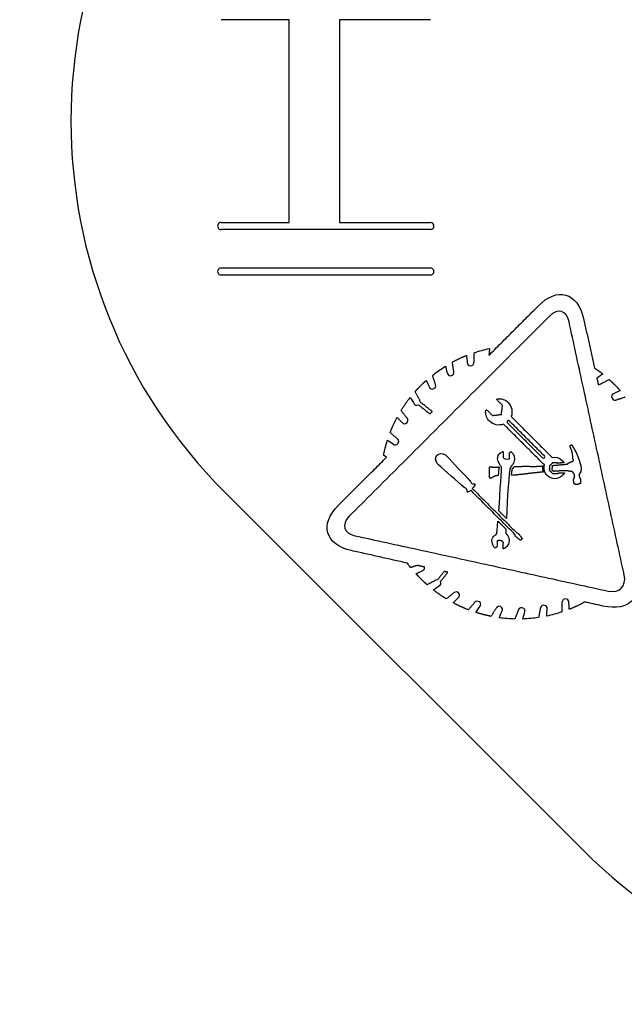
# Model space of a CAD drawing. Header units: millimetres. Extents: x -53 to 51, y -51 to 53.
# Tile 1 of 4: x -53 to -19, y -51 to 6. Entities that reach past the tile are written whole.
import ezdxf

# ---------------------------------------------------------------- set-up
doc = ezdxf.new("R2010")
doc.units = ezdxf.units.MM
doc.layers.add('Shape2DView028', color=7, linetype='CONTINUOUS')

msp = doc.modelspace()

# ---------------------------------------------------------------- linework, layer by layer
at = {"layer": 'Shape2DView028'}
for p, q in [((-38.0296, 5.8), (-41.9296, 5.8)), ((-38.0296, -5.8), (-38.0296, 5.8)), ((-29.9624, 5.8), (-35.1624, 5.8)), ((-35.1624, 5.8), (-35.1624, -5.8)), ((-41.9296, -5.8), (-38.0296, -5.8)), ((-35.1624, -5.8), (-29.9624, -5.8)), ((-29.9624, -6.2), (-41.9296, -6.2)), ((-29.9624, -8.4), (-41.9296, -8.4)), ((-41.9296, -8.8), (-29.9624, -8.8)), ((-21.2132, -41.7193), (-41.7193, -21.2132))]:
    msp.add_line(p, q, dxfattribs=at)
for centre, major_axis, start_param, end_param in [((-20.5061, 0), (-13.0225, 27.0262), 0.336376, 1.90717), ((-41.9296, -6), (-0.08682, 0.18017), 5.83416, 2.69257), ((-29.9624, -6), (-0.08682, 0.18017), 2.69257, 5.83416), ((-41.9296, -8.6), (-0.08682, 0.18017), 5.83416, 2.69257), ((-29.9624, -8.6), (-0.08682, 0.18017), 2.69257, 5.83416), ((0, -20.5061), (-13.0225, 27.0262), 1.90717, 3.47797)]:
    msp.add_ellipse(centre, major_axis=major_axis, ratio=1, start_param=start_param, end_param=end_param, dxfattribs=at)
for points, degree in [([(-23.8146, -10.5805), (-22.7176, -9.45115), (-21.5506, -9.78995), (-21.2172, -11.2957)], 3), ([(-26.6272, -13.393), (-23.8146, -10.5805)], 1), ([(-22.0454, -11.4785), (-22.1906, -10.8278), (-22.6907, -10.6826), (-23.1585, -11.1505)], 3), ([(-23.1585, -11.1505), (-34.6077, -22.5997)], 1), ([(-18.894, -25.9554), (-22.0454, -11.4785)], 1), ([(-21.2172, -11.2957), (-20.5826, -14.1244)], 1), ([(-28.7137, -13.7802), (-28.3158, -13.5651), (-27.9017, -13.3984)], 2), ([(-27.9017, -13.3984), (-27.9017, -13.3984), (-27.8694, -13.7641), (-27.8587, -13.8286)], 3), ([(-27.4768, -13.791), (-27.4661, -13.2424)], 1), ([(-27.4661, -13.2424), (-27.1811, -13.151), (-26.8907, -13.065), (-26.5949, -13.0058)], 3), ([(-26.5949, -13.0058), (-26.5949, -13.0166), (-26.6164, -13.2855), (-26.6272, -13.393)], 3), ([(-29.8484, -14.5385), (-29.6118, -14.3449), (-29.3698, -14.1782), (-29.1117, -14.0168)], 3), ([(-29.1117, -14.0168), (-29.1063, -14.0222), (-29.0149, -14.3718), (-28.9987, -14.4309)], 3), ([(-28.6331, -14.3234), (-28.7137, -13.7802)], 1), ([(-27.8587, -13.8286), (-27.8533, -13.8878), (-27.8156, -14.0007), (-27.6436, -13.9899)], 3), ([(-27.6436, -13.9899), (-27.4768, -13.9738), (-27.4768, -13.791), (-27.4768, -13.791)], 3), ([(-29.6763, -15.0547), (-29.8484, -14.5385)], 1), ([(-28.9987, -14.4309), (-28.9826, -14.4901), (-28.9234, -14.5922), (-28.7621, -14.5492)], 3), ([(-28.7621, -14.5492), (-28.6008, -14.5062), (-28.6331, -14.3234), (-28.6331, -14.3234)], 3), ([(-20.5826, -14.1244), (-20.3406, -14.2857), (-20.1148, -14.4632)], 2), ([(-20.1148, -14.4632), (-20.1363, -14.4739), (-20.3783, -14.6514), (-20.4535, -14.7052)], 3), ([(-30.8433, -15.4688), (-30.686, -15.2927), (-30.5206, -15.1246)], 2), ([(-30.5206, -15.1246), (-30.3687, -14.9754), (-30.2087, -14.8342)], 2), ([(-30.2087, -14.8342), (-30.1926, -14.8611), (-30.0528, -15.173), (-30.0259, -15.2214)], 3), ([(-29.7677, -15.2967), (-29.6118, -15.2268), (-29.6763, -15.0547), (-29.6763, -15.0547)], 3), ([(-20.4535, -14.7052), (-20.3729, -15.0762)], 1), ([(-20.3729, -15.0762), (-20.3568, -15.0601)], 1), ([(-20.3568, -15.0601), (-20.2922, -15.0601), (-20.2438, -15.0332), (-20.2438, -15.0332)], 3), ([(-20.2438, -15.0332), (-19.7598, -14.7751)], 1), ([(-19.7598, -14.7751), (-19.5837, -14.9324), (-19.4157, -15.0977)], 2), ([(-19.4157, -15.0977), (-19.2664, -15.2497), (-19.1253, -15.4097)], 2), ([(-30.5798, -15.9474), (-30.8433, -15.4688)], 1), ([(-30.0259, -15.2214), (-29.999, -15.2806), (-29.9237, -15.3666), (-29.7677, -15.2967)], 3), ([(-19.5125, -15.5925), (-19.5716, -15.6194), (-19.6576, -15.6947), (-19.5877, -15.8506)], 3), ([(-19.1253, -15.4097), (-19.1521, -15.4258), (-19.4641, -15.5656), (-19.5125, -15.5925)], 3), ([(-31.6446, -16.5497), (-31.4093, -16.1693), (-31.1337, -15.813)], 2), ([(-31.1337, -15.813), (-31.1229, -15.8345), (-30.9186, -16.1141), (-30.8863, -16.1679)], 3), ([(-30.8863, -16.1679), (-30.8487, -16.2163), (-30.7734, -16.2808), (-30.6551, -16.2163)], 3), ([(-30.6551, -16.2163), (-29.999, -16.7433)], 1), ([(-30.5529, -16.0604), (-30.5529, -15.9958), (-30.5798, -15.9474), (-30.5798, -15.9474)], 3), ([(-29.8645, -16.6089), (-30.5529, -16.0604)], 1), ([(-26.1808, -15.9259), (-26.1378, -15.8829)], 1), ([(-25.8474, -16.2593), (-26.1808, -15.9259)], 1), ([(-26.1378, -15.8829), (-26.1324, -15.8775)], 1), ([(-26.1324, -15.8775), (-25.9119, -15.8506), (-25.6861, -15.9259), (-25.5194, -16.0926)], 3), ([(-25.9119, -16.7756), (-25.8474, -16.2593)], 1), ([(-25.5194, -16.0926), (-25.3096, -16.3131), (-25.2505, -16.6304), (-25.3526, -16.8939)], 3), ([(-19.5877, -15.8506), (-19.5178, -16.0066), (-19.3457, -15.9421), (-19.3457, -15.9421)], 3), ([(-19.3457, -15.9421), (-18.8295, -15.77)], 1), ([(-31.3004, -16.9799), (-31.6446, -16.5497)], 1), ([(-29.999, -16.7433), (-29.8645, -16.6089)], 1), ([(-26.5895, -17.1628), (-26.7562, -16.9961), (-26.8315, -16.7702), (-26.8046, -16.5497)], 3), ([(-26.8046, -16.5497), (-26.7562, -16.5013)], 1), ([(-26.7562, -16.5013), (-26.4228, -16.8348)], 1), ([(-26.4228, -16.8348), (-25.9119, -16.7756)], 1), ([(-32.2684, -17.8081), (-32.0976, -17.3658), (-31.8704, -16.9477)], 2), ([(-31.8704, -16.9477), (-31.5639, -17.2542)], 1), ([(-31.5639, -17.2542), (-31.5209, -17.2972), (-31.4187, -17.3564), (-31.3004, -17.2381)], 3), ([(-31.3004, -17.2381), (-31.1821, -17.1198), (-31.3004, -16.9799), (-31.3004, -16.9799)], 3), ([(-25.7882, -17.3295), (-26.0517, -17.4317), (-26.3744, -17.3779), (-26.5895, -17.1628)], 3), ([(-23.4543, -19.6634), (-25.7882, -17.3295)], 1), ([(-25.5624, -17.1467), (-25.5933, -17.1803), (-25.5839, -17.2219)], 2), ([(-25.5839, -17.2219), (-25.5812, -17.2381), (-25.5624, -17.2542)], 2), ([(-25.4871, -17.1251), (-25.5288, -17.1157), (-25.5624, -17.1467)], 2), ([(-25.5624, -17.2542), (-23.5619, -19.2547)], 1), ([(-25.4548, -17.1467), (-25.4656, -17.1359), (-25.4763, -17.1359), (-25.4871, -17.1251)], 3), ([(-23.4543, -19.1472), (-25.4548, -17.1467)], 1), ([(-25.3526, -16.8939), (-23.008, -19.2386)], 1), ([(-31.8543, -18.1684), (-32.2684, -17.8081)], 1), ([(-32.6448, -19.1095), (-32.5561, -18.6659), (-32.419, -18.2383)], 2), ([(-32.419, -18.2383), (-32.4136, -18.2437), (-32.1124, -18.4481), (-32.064, -18.4857)], 3), ([(-32.064, -18.4857), (-32.0156, -18.5234), (-31.9027, -18.561), (-31.8059, -18.4212)], 3), ([(-31.8059, -18.4212), (-31.7091, -18.2814), (-31.8543, -18.1684), (-31.8543, -18.1684)], 3), ([(-21.9916, -18.5879), (-21.9862, -18.5718)], 1), ([(-21.9862, -18.5718), (-21.9701, -18.5556)], 1), ([(-21.9701, -18.5556), (-21.9593, -18.5449)], 1), ([(-21.9593, -18.5449), (-21.9432, -18.5287)], 1), ([(-21.9432, -18.5287), (-21.927, -18.5234)], 1), ([(-21.927, -18.5234), (-21.9163, -18.5126)], 1), ([(-21.9163, -18.5126), (-21.9055, -18.5126)], 1), ([(-21.9055, -18.5126), (-21.8894, -18.5072)], 1), ([(-21.8894, -18.5072), (-21.8518, -18.5879)], 1), ([(-32.4727, -19.2171), (-32.6448, -19.1095)], 1), ([(-29.6333, -19.1741), (-29.6091, -19.1364), (-29.5688, -19.0988)], 2), ([(-29.5688, -19.0988), (-29.5392, -19.0665), (-29.5096, -19.0504)], 2), ([(-29.5096, -19.0504), (-29.3483, -18.9428), (-29.1063, -19.0665), (-29.0202, -19.1633)], 3), ([(-26.127, -19.3139), (-26.127, -19.1633), (-26.0786, -19.0719), (-26.0249, -19.0181)], 3), ([(-26.0249, -19.0181), (-25.9912, -18.9872), (-25.9496, -18.9643)], 2), ([(-25.9496, -18.9643), (-25.8797, -18.9052), (-25.8098, -18.889), (-25.8098, -18.889)], 3), ([(-25.8098, -18.889), (-25.8151, -19.2386)], 1), ([(-25.4548, -19.3085), (-25.4387, -18.9589)], 1), ([(-25.4387, -18.9589), (-25.3688, -18.8998)], 1), ([(-25.3688, -18.8998), (-25.3795, -18.8998), (-25.1483, -19.0342), (-25.159, -19.3461)], 3), ([(-21.9754, -18.6363), (-21.9916, -18.5879)], 1), ([(-21.9539, -18.6793), (-21.9754, -18.6363)], 1), ([(-21.9378, -18.7277), (-21.9539, -18.6793)], 1), ([(-21.9163, -18.7707), (-21.9378, -18.7277)], 1), ([(-21.9055, -18.7922), (-21.9163, -18.7707)], 1), ([(-21.9002, -18.8191), (-21.9055, -18.7922)], 1), ([(-21.8894, -18.8621), (-21.9002, -18.8191)], 1), ([(-21.8786, -18.9052), (-21.8894, -18.8621)], 1), ([(-21.8679, -18.9482), (-21.8786, -18.9052)], 1), ([(-21.8571, -18.9697), (-21.8679, -18.9482)], 1), ([(-21.8571, -18.9912), (-21.8571, -18.9697)], 1), ([(-21.8464, -19.0342), (-21.8571, -18.9912)], 1), ([(-21.8518, -18.5879), (-21.8195, -18.6417)], 1), ([(-21.841, -19.0719), (-21.8464, -19.0342)], 1), ([(-21.841, -19.1149), (-21.841, -19.0719)], 1), ([(-21.8356, -19.1525), (-21.841, -19.1149)], 1), ([(-21.8195, -18.6417), (-21.798, -18.6739)], 1), ([(-21.798, -18.6739), (-21.7818, -18.7008)], 1), ([(-21.7818, -18.7008), (-21.7657, -18.7277)], 1), ([(-21.7657, -18.7277), (-21.7442, -18.76)], 1), ([(-21.7442, -18.76), (-21.7281, -18.7869)], 1), ([(-21.7281, -18.7869), (-21.7119, -18.8137)], 1), ([(-21.7119, -18.8137), (-21.6958, -18.8514)], 1), ([(-21.6958, -18.8514), (-21.6797, -18.8783)], 1), ([(-21.6797, -18.8783), (-21.6635, -18.9052)], 1), ([(-21.6635, -18.9052), (-21.6474, -18.9428)], 1), ([(-21.6474, -18.9428), (-21.6313, -18.9697)], 1), ([(-21.6313, -18.9697), (-21.6205, -19.002)], 1), ([(-21.6205, -19.002), (-21.5882, -19.0665)], 1), ([(-21.5882, -19.0665), (-21.5775, -19.0988)], 1), ([(-21.5775, -19.0988), (-21.5614, -19.1364)], 1), ([(-21.5614, -19.1364), (-21.5398, -19.2009)], 1), ([(-35.2261, -21.9705), (-32.4727, -19.2171)], 1), ([(-29.5042, -19.6581), (-29.601, -19.5828), (-29.7409, -19.3354), (-29.6333, -19.1741)], 3), ([(-28.0469, -20.9433), (-28.4126, -20.6314), (-29.1439, -19.9646), (-29.5042, -19.6581)], 3), ([(-29.0202, -19.1633), (-28.6976, -19.5182), (-28.0146, -20.2335), (-27.692, -20.5884)], 3), ([(-25.9066, -19.771), (-25.9388, -19.728), (-26.127, -19.5182), (-26.127, -19.3139)], 3), ([(-25.8151, -19.2386), (-25.799, -19.2547), (-25.643, -19.3999), (-25.4548, -19.3085)], 3), ([(-25.159, -19.3461), (-25.1752, -19.5989), (-25.3204, -19.7011), (-25.3903, -19.7817)], 3), ([(-23.5619, -19.2547), (-23.5296, -19.287), (-23.4812, -19.2816), (-23.4543, -19.2547)], 3), ([(-23.4328, -20.0506), (-23.4973, -19.8866), (-23.4651, -19.7064)], 2), ([(-23.4651, -19.7064), (-23.4543, -19.6634)], 1), ([(-23.4543, -19.2547), (-23.422, -19.2225), (-23.4274, -19.1741), (-23.4543, -19.1472)], 3), ([(-23.1478, -19.7011), (-23.1585, -19.7118)], 1), ([(-23.0402, -19.5935), (-23.1478, -19.7011)], 1), ([(-22.9811, -19.5344), (-23.0402, -19.5935)], 1), ([(-23.008, -19.2386), (-22.809, -19.1902), (-22.5885, -19.2493), (-22.4325, -19.4053)], 3), ([(-23.008, -19.9484), (-22.9918, -19.6957)], 1), ([(-22.9918, -19.6957), (-22.9865, -19.6903)], 1), ([(-22.9865, -19.6903), (-22.6477, -19.6634)], 1), ([(-22.7445, -19.5344), (-22.9811, -19.5344)], 1), ([(-22.7068, -19.572), (-22.7445, -19.5344)], 1), ([(-22.6584, -19.5666), (-22.7068, -19.572)], 1), ([(-22.5616, -19.5559), (-22.6584, -19.5666)], 1), ([(-22.6477, -19.6634), (-22.5509, -19.6527)], 1), ([(-22.4648, -19.5451), (-22.5616, -19.5559)], 1), ([(-22.5509, -19.6527), (-22.4541, -19.6419)], 1), ([(-22.368, -19.5344), (-22.4648, -19.5451)], 1), ([(-22.4541, -19.6419), (-22.3519, -19.6365)], 1), ([(-22.4325, -19.4053), (-22.3761, -19.4618), (-22.3357, -19.5344)], 2), ([(-22.3357, -19.5344), (-22.368, -19.5344)], 1), ([(-22.3519, -19.6365), (-22.2497, -19.6204)], 1), ([(-22.2497, -19.6204), (-22.1422, -19.6097)], 1), ([(-22.1422, -19.6097), (-22.1368, -19.6043)], 1), ([(-22.1368, -19.6043), (-22.126, -19.5935)], 1), ([(-22.126, -19.5935), (-22.1206, -19.5881)], 1), ([(-22.1206, -19.5881), (-22.1153, -19.5828)], 1), ([(-22.1153, -19.5828), (-22.1045, -19.572)], 1), ([(-22.1045, -19.572), (-22.083, -19.5613)], 1), ([(-22.083, -19.5613), (-22.0722, -19.5505)], 1), ([(-22.0722, -19.5505), (-22.0561, -19.5451)], 1), ([(-22.0561, -19.5451), (-22.0454, -19.5344)], 1), ([(-22.0454, -19.5344), (-22.0346, -19.5344)], 1), ([(-22.0346, -19.5344), (-22.0292, -19.529)], 1), ([(-22.0292, -19.529), (-22.0185, -19.529)], 1), ([(-22.0185, -19.529), (-21.997, -19.5182)], 1), ([(-21.997, -19.5182), (-21.9754, -19.5075)], 1), ([(-21.9754, -19.5075), (-21.9539, -19.4967)], 1), ([(-21.9539, -19.4967), (-21.927, -19.4913)], 1), ([(-21.927, -19.4913), (-21.9163, -19.4806)], 1), ([(-21.9163, -19.4806), (-21.9002, -19.4752)], 1), ([(-21.9002, -19.4752), (-21.8733, -19.4698)], 1), ([(-21.8733, -19.4698), (-21.8679, -19.4645)], 1), ([(-21.8679, -19.4645), (-21.8571, -19.4645)], 1), ([(-21.8571, -19.4645), (-21.8464, -19.4645)], 1), ([(-21.8464, -19.4645), (-21.8356, -19.4537)], 1), ([(-21.8356, -19.1956), (-21.8356, -19.1525)], 1), ([(-21.8356, -19.2171), (-21.8356, -19.1956)], 1), ([(-21.8302, -19.2332), (-21.8356, -19.2171)], 1), ([(-21.8356, -19.2709), (-21.8302, -19.2332)], 1), ([(-21.8302, -19.287), (-21.8356, -19.2709)], 1), ([(-21.8356, -19.4537), (-21.8249, -19.4429)], 1), ([(-21.8195, -19.3085), (-21.8302, -19.287)], 1), ([(-21.8249, -19.4429), (-21.8195, -19.4376)], 1), ([(-21.8087, -19.3193), (-21.8195, -19.3085)], 1), ([(-21.8195, -19.4376), (-21.8087, -19.4268)], 1), ([(-21.8034, -19.3354), (-21.8087, -19.3193)], 1), ([(-21.8087, -19.4268), (-21.8034, -19.4214)], 1), ([(-21.8034, -19.3461), (-21.8034, -19.3354)], 1), ([(-21.798, -19.3623), (-21.8034, -19.3461)], 1), ([(-21.8034, -19.4107), (-21.798, -19.3945)], 1), ([(-21.8034, -19.4214), (-21.8034, -19.4107)], 1), ([(-21.798, -19.373), (-21.798, -19.3623)], 1), ([(-21.798, -19.3838), (-21.798, -19.373)], 1), ([(-21.798, -19.3945), (-21.798, -19.3838)], 1), ([(-21.5398, -19.2009), (-21.513, -19.2709)], 1), ([(-21.513, -19.2709), (-21.4914, -19.3354)], 1), ([(-21.4914, -19.3354), (-21.4646, -19.4053)], 1), ([(-21.4646, -19.4053), (-21.4538, -19.4376)], 1), ([(-21.4538, -19.4376), (-21.443, -19.4806)], 1), ([(-21.443, -19.4806), (-21.4215, -19.5451)], 1), ([(-21.4215, -19.5451), (-21.4, -19.6204)], 1), ([(-21.4, -19.6204), (-21.3946, -19.6581)], 1), ([(-21.3946, -19.6581), (-21.3785, -19.6957)], 1), ([(-21.3785, -19.6957), (-21.3731, -19.7333)], 1), ([(-26.6003, -19.9269), (-26.5949, -19.857)], 1), ([(-26.6003, -19.9592), (-26.6003, -19.9269)], 1), ([(-26.6003, -19.9915), (-26.6003, -19.9592)], 1), ([(-26.6003, -20.056), (-26.6003, -19.9915)], 1), ([(-26.6003, -20.1205), (-26.6003, -20.056)], 1), ([(-26.6003, -20.1851), (-26.6003, -20.1205)], 1), ([(-26.6003, -20.2496), (-26.6003, -20.1851)], 1), ([(-26.6003, -20.3141), (-26.6003, -20.2496)], 1), ([(-26.5949, -19.857), (-26.5895, -19.7871)], 1), ([(-26.5895, -19.7871), (-26.525, -19.7548)], 1), ([(-26.525, -19.7548), (-26.482, -19.7656)], 1), ([(-26.482, -19.7656), (-26.4389, -19.7764)], 1), ([(-26.4389, -19.7764), (-26.4013, -19.7817)], 1), ([(-26.4013, -19.7817), (-26.3637, -19.7871)], 1), ([(-26.3637, -19.7871), (-26.3368, -19.7925)], 1), ([(-26.3368, -19.7925), (-26.3153, -19.7925)], 1), ([(-26.3153, -19.7925), (-26.2937, -19.7925)], 1), ([(-26.2937, -19.7925), (-26.2722, -19.7925)], 1), ([(-26.2722, -19.7925), (-26.1593, -19.7871)], 1), ([(-26.1593, -19.7871), (-26.1217, -19.7817)], 1), ([(-26.1324, -20.2657), (-26.1378, -20.2711)], 1), ([(-26.1217, -20.2657), (-26.1324, -20.2657)], 1), ([(-26.1217, -19.7817), (-26.0625, -19.7764)], 1), ([(-26.1109, -20.2657), (-26.1217, -20.2657)], 1), ([(-26.0894, -20.2657), (-26.1109, -20.2657)], 1), ([(-26.041, -19.7979), (-26.0733, -19.8947), (-26.0786, -20.0506), (-26.0894, -20.2657)], 3), ([(-26.0625, -19.7764), (-26.041, -19.7979)], 1), ([(-26.0571, -22.2878), (-25.9818, -21.1907), (-25.8904, -19.7979), (-25.9066, -19.771)], 3), ([(-25.3903, -19.7817), (-25.4763, -19.9538), (-25.5839, -21.6532), (-25.6269, -22.718)], 3), ([(-25.3365, -20.255), (-25.3069, -19.9511), (-25.2774, -19.8732)], 2), ([(-25.3204, -20.2496), (-25.3365, -20.255)], 1), ([(-25.2827, -20.2442), (-25.3204, -20.2496)], 1), ([(-25.2397, -20.2442), (-25.2827, -20.2442)], 1), ([(-25.2774, -19.8732), (-25.2612, -19.857)], 1), ([(-25.2612, -19.857), (-25.2222, -19.8207), (-25.1752, -19.7602)], 2), ([(-25.1859, -20.2442), (-25.2397, -20.2442)], 1), ([(-25.1322, -20.2442), (-25.1859, -20.2442)], 1), ([(-25.1752, -19.7602), (-25.1106, -19.7602)], 1), ([(-25.0891, -20.2442), (-25.1322, -20.2442)], 1), ([(-25.1106, -19.7602), (-25.073, -19.7548)], 1), ([(-25.0407, -20.2388), (-25.0891, -20.2442)], 1), ([(-25.073, -19.7548), (-24.9923, -19.7495)], 1), ([(-24.9923, -20.2335), (-25.0407, -20.2388)], 1), ([(-24.9923, -19.7495), (-24.9601, -19.7495)], 1), ([(-24.9762, -20.2281), (-24.9923, -20.2335)], 1), ([(-24.9601, -20.2227), (-24.9762, -20.2281)], 1), ([(-24.9601, -19.7495), (-24.874, -19.7495)], 1), ([(-24.9009, -20.2173), (-24.9601, -20.2227)], 1), ([(-24.8418, -20.212), (-24.9009, -20.2173)], 1), ([(-24.874, -19.7495), (-24.8418, -19.7495)], 1), ([(-24.8418, -19.7495), (-24.7934, -19.7441)], 1), ([(-24.8095, -20.212), (-24.8418, -20.212)], 1), ([(-24.7611, -20.2066), (-24.8095, -20.212)], 1), ([(-24.7934, -19.7441), (-24.7503, -19.7441)], 1), ([(-24.7127, -20.2012), (-24.7611, -20.2066)], 1), ([(-24.7503, -19.7441), (-24.6697, -19.7387)], 1), ([(-24.6374, -20.1904), (-24.7127, -20.2012)], 1), ([(-24.6697, -19.7387), (-24.589, -19.7333)], 1), ([(-24.2179, -20.1367), (-24.6374, -20.1904)], 1), ([(-24.589, -19.7333), (-24.5083, -19.728)], 1), ([(-24.5083, -19.728), (-24.4331, -19.728)], 1), ([(-24.4331, -19.728), (-24.2287, -19.7495)], 1), ([(-24.2287, -19.7495), (-24.1427, -19.7495)], 1), ([(-24.1319, -20.1259), (-24.2179, -20.1367)], 1), ([(-24.1427, -19.7495), (-24.0566, -19.7495)], 1), ([(-24.1212, -20.1259), (-24.1319, -20.1259)], 1), ([(-24.1104, -20.1259), (-24.1212, -20.1259)], 1), ([(-24.0889, -20.1259), (-24.1104, -20.1259)], 1), ([(-24.0405, -20.1205), (-24.0889, -20.1259)], 1), ([(-24.0566, -19.7495), (-23.9706, -19.7495)], 1), ([(-23.9921, -20.1152), (-24.0405, -20.1205)], 1), ([(-23.9437, -20.1098), (-23.9921, -20.1152)], 1), ([(-23.9706, -19.7495), (-23.863, -19.7387)], 1), ([(-23.8953, -20.1044), (-23.9437, -20.1098)], 1), ([(-23.8469, -20.099), (-23.8953, -20.1044)], 1), ([(-23.863, -19.7387), (-23.7716, -19.7333)], 1), ([(-23.7501, -20.0883), (-23.8469, -20.099)], 1), ([(-23.7716, -19.7333), (-23.6802, -19.728)], 1), ([(-23.6533, -20.0775), (-23.7501, -20.0883)], 1), ([(-23.6802, -19.728), (-23.5888, -19.7226)], 1), ([(-23.5565, -20.0668), (-23.6533, -20.0775)], 1), ([(-23.5888, -19.7226), (-23.5511, -19.7172)], 1), ([(-23.5511, -19.7172), (-23.5874, -19.8933), (-23.5188, -20.0614)], 2), ([(-23.535, -20.0668), (-23.5565, -20.0668)], 1), ([(-23.5188, -20.0614), (-23.535, -20.0668)], 1), ([(-23.293, -20.2657), (-23.3911, -20.1703), (-23.4328, -20.0506)], 2), ([(-22.4218, -20.2657), (-22.6638, -20.5077), (-23.051, -20.5077), (-23.293, -20.2657)], 3), ([(-23.1585, -19.7118), (-23.1747, -19.9646)], 1), ([(-23.1747, -19.9646), (-23.094, -20.0452)], 1), ([(-23.094, -20.0452), (-22.9972, -20.142)], 1), ([(-22.9273, -20.0291), (-23.008, -19.9484)], 1), ([(-22.9972, -20.142), (-22.9918, -20.1474)], 1), ([(-22.9918, -20.1474), (-22.7176, -20.1528)], 1), ([(-22.6046, -20.0076), (-22.9273, -20.0291)], 1), ([(-22.7176, -20.1528), (-22.6907, -20.1259)], 1), ([(-22.6907, -20.1259), (-22.5885, -20.1205)], 1), ([(-22.5509, -20.0076), (-22.6046, -20.0076)], 1), ([(-22.5885, -20.1205), (-22.5401, -20.1152)], 1), ([(-22.5078, -20.0076), (-22.5509, -20.0076)], 1), ([(-22.5401, -20.1152), (-22.4917, -20.1098)], 1), ([(-22.4756, -20.0076), (-22.5078, -20.0076)], 1), ([(-22.4917, -20.1098), (-22.4702, -20.1098)], 1), ([(-22.4541, -20.0076), (-22.4756, -20.0076)], 1), ([(-22.4702, -20.1098), (-22.4487, -20.1098)], 1), ([(-22.4003, -20.0076), (-22.4541, -20.0076)], 1), ([(-22.4487, -20.1098), (-22.4003, -20.1044)], 1), ([(-22.3035, -20.1044), (-22.3465, -20.1931), (-22.4218, -20.2657)], 2), ([(-22.3465, -20.0076), (-22.4003, -20.0076)], 1), ([(-22.4003, -20.1044), (-22.3465, -20.1044)], 1), ([(-22.2981, -20.0022), (-22.3465, -20.0076)], 1), ([(-22.3465, -20.1044), (-22.3035, -20.1044)], 1), ([(-22.2443, -20.0022), (-22.2981, -20.0022)], 1), ([(-22.2282, -20.0076), (-22.2443, -20.0022)], 1), ([(-22.2174, -20.0076), (-22.2282, -20.0076)], 1), ([(-22.1906, -20.0022), (-22.2174, -20.0076)], 1), ([(-22.0884, -20.0076), (-22.1906, -20.0022)], 1), ([(-22.0776, -20.0076), (-22.0884, -20.0076)], 1), ([(-22.0669, -20.0184), (-22.0776, -20.0076)], 1), ([(-22.0507, -20.0237), (-22.0669, -20.0184)], 1), ([(-22.04, -20.0237), (-22.0507, -20.0237)], 1), ([(-22.0292, -20.0345), (-22.04, -20.0237)], 1), ([(-22.0185, -20.0345), (-22.0292, -20.0345)], 1), ([(-22.0077, -20.0345), (-22.0185, -20.0345)], 1), ([(-21.9862, -20.0345), (-22.0077, -20.0345)], 1), ([(-21.9701, -20.0291), (-21.9862, -20.0345)], 1), ([(-21.9539, -20.0345), (-21.9701, -20.0291)], 1), ([(-21.927, -20.0291), (-21.9539, -20.0345)], 1), ([(-21.9163, -20.0291), (-21.927, -20.0291)], 1), ([(-21.9002, -20.0237), (-21.9163, -20.0291)], 1), ([(-21.8625, -20.0506), (-21.9002, -20.0237)], 1), ([(-21.8356, -20.0775), (-21.8625, -20.0506)], 1), ([(-21.8195, -20.0936), (-21.8356, -20.0775)], 1), ([(-21.8087, -20.1044), (-21.8195, -20.0936)], 1), ([(-21.7926, -20.1205), (-21.8087, -20.1044)], 1), ([(-21.7872, -20.1367), (-21.7926, -20.1205)], 1), ([(-21.7765, -20.1474), (-21.7872, -20.1367)], 1), ([(-21.7711, -20.1636), (-21.7765, -20.1474)], 1), ([(-21.755, -20.1797), (-21.7711, -20.1636)], 1), ([(-21.755, -20.1904), (-21.755, -20.1797)], 1), ([(-21.7496, -20.2066), (-21.755, -20.1904)], 1), ([(-21.7388, -20.2173), (-21.7496, -20.2066)], 1), ([(-21.7334, -20.2335), (-21.7388, -20.2173)], 1), ([(-21.7281, -20.2496), (-21.7334, -20.2335)], 1), ([(-21.7281, -20.2604), (-21.7281, -20.2496)], 1), ([(-21.7281, -20.2819), (-21.7281, -20.2604)], 1), ([(-21.4753, -20.2227), (-21.4807, -20.2281)], 1), ([(-21.4807, -20.2281), (-21.4807, -20.2388)], 1), ([(-21.4807, -20.2388), (-21.4753, -20.255)], 1), ([(-21.4753, -20.2657), (-21.4807, -20.2711)], 1), ([(-21.4699, -20.1851), (-21.4753, -20.1904)], 1), ([(-21.4753, -20.1904), (-21.4699, -20.1958)], 1), ([(-21.4699, -20.1958), (-21.4753, -20.2012)], 1), ([(-21.4753, -20.2012), (-21.4753, -20.212)], 1), ([(-21.4753, -20.212), (-21.4753, -20.2227)], 1), ([(-21.4753, -20.255), (-21.4753, -20.2657)], 1), ([(-21.4646, -20.1797), (-21.4699, -20.1851)], 1), ([(-21.4592, -20.1636), (-21.4646, -20.1689)], 1), ([(-21.4646, -20.1689), (-21.4646, -20.1797)], 1), ([(-21.4538, -20.1582), (-21.4592, -20.1636)], 1), ([(-21.443, -20.1474), (-21.4538, -20.1582)], 1), ([(-21.4377, -20.142), (-21.443, -20.1474)], 1), ([(-21.4323, -20.1367), (-21.4377, -20.142)], 1), ([(-21.4269, -20.1313), (-21.4323, -20.1367)], 1), ([(-21.4162, -20.1205), (-21.4269, -20.1313)], 1), ([(-21.4054, -20.1205), (-21.4162, -20.1205)], 1), ([(-21.4, -20.1152), (-21.4054, -20.1205)], 1), ([(-21.3893, -20.0936), (-21.4, -20.1152)], 1), ([(-21.3839, -20.0668), (-21.3893, -20.0936)], 1), ([(-21.3731, -20.0452), (-21.3839, -20.0668)], 1), ([(-21.3731, -19.7333), (-21.3731, -19.7656)], 1), ([(-21.3731, -19.7656), (-21.3624, -19.7979)], 1), ([(-21.3678, -20.0184), (-21.3731, -20.0452)], 1), ([(-21.3624, -19.9807), (-21.3678, -20.0184)], 1), ([(-21.3624, -19.7979), (-21.357, -19.8355)], 1), ([(-21.357, -19.9323), (-21.3624, -19.9592)], 1), ([(-21.3624, -19.9592), (-21.3624, -19.9807)], 1), ([(-21.357, -19.8355), (-21.357, -19.8678)], 1), ([(-21.357, -19.8678), (-21.357, -19.9)], 1), ([(-21.357, -19.9), (-21.357, -19.9323)], 1), ([(-27.692, -20.5884), (-27.6651, -20.6153), (-27.6436, -20.6583), (-27.6328, -20.6906)], 3), ([(-27.6328, -20.6906), (-27.5844, -20.739), (-27.5091, -20.7497), (-27.4661, -20.7497)], 3), ([(-27.4284, -20.7443), (-27.4016, -20.7712), (-27.4392, -20.8411), (-27.5091, -20.9326)], 3), ([(-27.4661, -20.7497), (-27.4432, -20.7269), (-27.4284, -20.7443)], 2), ([(-26.6003, -20.3249), (-26.6003, -20.3141)], 1), ([(-26.6003, -20.3356), (-26.6003, -20.3249)], 1), ([(-26.5949, -20.3518), (-26.6003, -20.3356)], 1), ([(-26.5895, -20.3679), (-26.5949, -20.3518)], 1), ([(-26.5841, -20.384), (-26.5895, -20.3679)], 1), ([(-26.5734, -20.3948), (-26.5841, -20.384)], 1), ([(-26.568, -20.4002), (-26.5734, -20.3948)], 1), ([(-26.5626, -20.4056), (-26.568, -20.4002)], 1), ([(-26.5573, -20.4109), (-26.5626, -20.4056)], 1), ([(-26.5519, -20.4163), (-26.5573, -20.4109)], 1), ([(-26.5465, -20.4217), (-26.5519, -20.4163)], 1), ([(-26.5357, -20.4217), (-26.5465, -20.4217)], 1), ([(-26.5304, -20.4271), (-26.5357, -20.4217)], 1), ([(-26.525, -20.4324), (-26.5304, -20.4271)], 1), ([(-26.5196, -20.4271), (-26.525, -20.4324)], 1), ([(-26.5142, -20.4217), (-26.5196, -20.4271)], 1), ([(-26.5089, -20.4163), (-26.5142, -20.4217)], 1), ([(-26.5035, -20.4109), (-26.5089, -20.4163)], 1), ([(-26.4927, -20.4109), (-26.5035, -20.4109)], 1), ([(-26.4766, -20.4056), (-26.4927, -20.4109)], 1), ([(-26.4658, -20.3948), (-26.4766, -20.4056)], 1), ([(-26.3099, -20.3141), (-26.4658, -20.3948)], 1), ([(-26.3045, -20.3088), (-26.3099, -20.3141)], 1), ([(-26.2991, -20.3034), (-26.3045, -20.3088)], 1), ([(-26.2884, -20.3034), (-26.2991, -20.3034)], 1), ([(-26.2722, -20.298), (-26.2884, -20.3034)], 1), ([(-26.2561, -20.2926), (-26.2722, -20.298)], 1), ([(-26.2453, -20.2926), (-26.2561, -20.2926)], 1), ([(-26.2292, -20.2872), (-26.2453, -20.2926)], 1), ([(-26.2185, -20.2872), (-26.2292, -20.2872)], 1), ([(-26.2077, -20.2872), (-26.2185, -20.2872)], 1), ([(-26.1916, -20.2819), (-26.2077, -20.2872)], 1), ([(-26.1754, -20.2765), (-26.1916, -20.2819)], 1), ([(-26.1647, -20.2765), (-26.1754, -20.2765)], 1), ([(-26.1539, -20.2765), (-26.1647, -20.2765)], 1), ([(-26.1485, -20.2711), (-26.1539, -20.2765)], 1), ([(-26.1378, -20.2711), (-26.1485, -20.2711)], 1), ([(-21.798, -20.4916), (-21.7926, -20.4755)], 1), ([(-21.7603, -20.7336), (-21.798, -20.4916)], 1), ([(-21.7926, -20.4755), (-21.7765, -20.4593)], 1), ([(-21.7765, -20.4593), (-21.7711, -20.4432)], 1), ([(-21.7711, -20.4432), (-21.7603, -20.4324)], 1), ([(-21.7603, -20.4324), (-21.7496, -20.4002)], 1), ([(-21.7442, -20.7497), (-21.7603, -20.7336)], 1), ([(-21.7496, -20.4002), (-21.7388, -20.3679)], 1), ([(-21.7281, -20.7551), (-21.7442, -20.7497)], 1), ([(-21.7388, -20.3679), (-21.7281, -20.3356)], 1), ([(-21.7281, -20.2926), (-21.7281, -20.2819)], 1), ([(-21.7227, -20.3088), (-21.7281, -20.2926)], 1), ([(-21.7281, -20.3356), (-21.7227, -20.3088)], 1), ([(-21.7173, -20.7659), (-21.7281, -20.7551)], 1), ([(-21.7012, -20.7712), (-21.7173, -20.7659)], 1), ([(-21.685, -20.7766), (-21.7012, -20.7712)], 1), ([(-21.6743, -20.7766), (-21.685, -20.7766)], 1), ([(-21.6582, -20.782), (-21.6743, -20.7766)], 1), ([(-21.642, -20.7874), (-21.6582, -20.782)], 1), ([(-21.6313, -20.7874), (-21.642, -20.7874)], 1), ([(-21.6151, -20.782), (-21.6313, -20.7874)], 1), ([(-21.599, -20.7874), (-21.6151, -20.782)], 1), ([(-21.5882, -20.7874), (-21.599, -20.7874)], 1), ([(-21.5721, -20.782), (-21.5882, -20.7874)], 1), ([(-21.5614, -20.782), (-21.5721, -20.782)], 1), ([(-21.5452, -20.7766), (-21.5614, -20.782)], 1), ([(-21.5291, -20.7712), (-21.5452, -20.7766)], 1), ([(-21.513, -20.7659), (-21.5291, -20.7712)], 1), ([(-21.4968, -20.7605), (-21.513, -20.7659)], 1), ([(-21.4807, -20.7551), (-21.4968, -20.7605)], 1), ([(-21.4807, -20.2711), (-21.4753, -20.2765)], 1), ([(-21.4646, -20.7497), (-21.4807, -20.7551)], 1), ([(-21.4753, -20.2765), (-21.4753, -20.2872)], 1), ([(-21.4753, -20.2872), (-21.4699, -20.3034)], 1), ([(-21.4699, -20.3034), (-21.4699, -20.3141)], 1), ([(-21.4699, -20.3141), (-21.4646, -20.3303)], 1), ([(-21.4646, -20.3303), (-21.4592, -20.3356)], 1), ([(-21.4484, -20.7336), (-21.4646, -20.7497)], 1), ([(-21.4592, -20.3356), (-21.4538, -20.3518)], 1), ([(-21.4538, -20.3518), (-21.4484, -20.3679)], 1), ([(-21.4484, -20.3679), (-21.443, -20.384)], 1), ([(-21.4323, -20.7282), (-21.4484, -20.7336)], 1), ([(-21.443, -20.384), (-21.4377, -20.3894)], 1), ([(-21.4377, -20.3894), (-21.4323, -20.3948)], 1), ([(-21.4323, -20.3948), (-21.4269, -20.4109)], 1), ([(-21.4108, -20.7175), (-21.4323, -20.7282)], 1), ([(-21.4269, -20.4109), (-21.4215, -20.4271)], 1), ([(-21.4215, -20.4271), (-21.4054, -20.4432)], 1), ([(-21.3946, -20.7121), (-21.4108, -20.7175)], 1), ([(-21.4054, -20.4432), (-21.4, -20.4593)], 1), ([(-21.4, -20.4593), (-21.3946, -20.7121)], 1), ([(-27.9393, -20.9971), (-27.9716, -20.9863), (-28.0146, -20.9648), (-28.0469, -20.9433)], 3), ([(-27.8694, -21.1638), (-27.8748, -21.1154), (-27.8909, -21.0455), (-27.9393, -20.9971)], 3), ([(-27.864, -21.2122), (-27.8788, -21.2001), (-27.8694, -21.1638)], 2), ([(-27.8587, -21.2176), (-27.864, -21.2122)], 1), ([(-27.6812, -21.1262), (-27.7672, -21.2015), (-27.8372, -21.2391), (-27.8587, -21.2176)], 3), ([(-27.6651, -21.11), (-27.6758, -21.1208), (-27.6651, -21.11), (-27.6812, -21.1262)], 3), ([(-25.1429, -23.6322), (-27.6651, -21.11)], 1), ([(-27.5091, -20.9326), (-27.5199, -20.9433), (-27.5575, -20.9917), (-27.5736, -21.0079)], 3), ([(-27.5736, -21.0079), (-25.0515, -23.53)], 1), ([(-34.4732, -24.5625), (-35.979, -24.2291), (-36.3178, -23.0621), (-35.2261, -21.9705)], 3), ([(-25.6269, -22.718), (-26.0571, -22.2878)], 1), ([(-34.6077, -22.5997), (-35.0756, -23.0675), (-34.9304, -23.5676), (-34.285, -23.7075)], 3), ([(-26.1754, -23.5892), (-26.1647, -23.5784), (-26.1432, -23.288), (-26.1055, -22.8739)], 3), ([(-26.1055, -22.8739), (-25.6484, -23.331)], 1), ([(-26.3206, -23.7128), (-26.2615, -23.6537), (-26.2023, -23.616), (-26.1808, -23.5945)], 3), ([(-26.1808, -23.5945), (-26.1754, -23.5892)], 1), ([(-25.6538, -23.3364), (-25.6592, -23.4708), (-25.6592, -23.5569), (-25.6484, -23.5676)], 3), ([(-25.6484, -23.331), (-25.6538, -23.3364)], 1), ([(-25.6484, -23.5676), (-25.6054, -23.6429), (-25.4548, -23.772), (-25.4656, -23.9764)], 3), ([(-25.1106, -23.7505), (-25.1106, -23.7505), (-25.1429, -23.6322), (-25.1429, -23.6322)], 3), ([(-25.0515, -23.53), (-25.0515, -23.53), (-24.9386, -23.5784), (-24.9386, -23.5784)], 3), ([(-24.9386, -23.5784), (-24.7181, -23.8742)], 1), ([(-34.285, -23.7075), (-19.8136, -26.8749)], 1), ([(-26.2561, -24.4227), (-26.2561, -24.4227), (-26.4712, -24.2936), (-26.4497, -23.971)], 3), ([(-26.4497, -23.971), (-26.4389, -23.8527), (-26.3798, -23.772), (-26.3206, -23.7128)], 3), ([(-26.1432, -24.0086), (-26.1647, -24.342)], 1), ([(-26.0894, -23.9871), (-26.1432, -24.0086)], 1), ([(-26.0141, -23.9764), (-26.0894, -23.9871)], 1), ([(-25.9227, -23.9925), (-25.9496, -23.9871), (-25.9872, -23.971), (-26.0141, -23.9764)], 3), ([(-25.799, -24.1054), (-25.8568, -24.0207), (-25.9227, -23.9925)], 2), ([(-25.8151, -24.4657), (-25.799, -24.1054)], 1), ([(-25.4656, -23.9764), (-25.4763, -24.1592), (-25.5409, -24.2668), (-25.5946, -24.3205)], 3), ([(-24.8149, -23.971), (-25.1106, -23.7505)], 1), ([(-24.7181, -23.8742), (-24.8149, -23.971)], 1), ([(-31.2843, -25.2778), (-34.4732, -24.5625)], 1), ([(-26.1647, -24.342), (-26.2561, -24.4227)], 1), ([(-25.7882, -24.4603), (-25.8138, -24.4671), (-25.8151, -24.4657)], 2), ([(-25.7237, -24.4281), (-25.7882, -24.4603)], 1), ([(-25.6162, -24.342), (-25.682, -24.4052), (-25.7237, -24.4281)], 2), ([(-25.5946, -24.3205), (-25.6162, -24.342)], 1), ([(-31.096, -25.5305), (-31.1606, -25.4445), (-31.2251, -25.3692), (-31.2843, -25.2778)], 3), ([(-30.725, -25.4068), (-31.096, -25.5305)], 1), ([(-30.7895, -25.8801), (-30.7626, -25.8639), (-30.4507, -25.7241), (-30.4023, -25.6972)], 3), ([(-30.4991, -26.192), (-30.6483, -26.0401), (-30.7895, -25.8801)], 2), ([(-30.3109, -25.4982), (-30.725, -25.4068)], 1), ([(-30.4023, -25.6972), (-30.3539, -25.6703), (-30.2786, -25.6166), (-30.3109, -25.4982)], 3), ([(-29.1762, -25.751), (-29.558, -26.2296)], 1), ([(-29.3913, -26.3318), (-28.9665, -25.7994)], 1), ([(-28.9665, -25.7994), (-29.1762, -25.751)], 1), ([(-18.0927, -25.7134), (-17.7593, -27.2191), (-18.6036, -28.0634), (-20.1094, -27.73)], 3), ([(-30.1549, -26.5146), (-30.3311, -26.3573), (-30.4991, -26.192)], 2), ([(-29.671, -26.2565), (-30.1549, -26.5146)], 1), ([(-29.558, -26.2296), (-29.6226, -26.2296), (-29.671, -26.2565), (-29.671, -26.2565)], 3), ([(-29.4397, -26.563), (-29.3913, -26.5254), (-29.3268, -26.4501), (-29.3913, -26.3318)], 3), ([(-19.8136, -26.8749), (-19.1683, -27.0148), (-18.7542, -26.6007), (-18.894, -25.9554)], 3), ([(-29.7946, -26.8104), (-29.7731, -26.7997), (-29.4935, -26.5953), (-29.4397, -26.563)], 3), ([(-29.0579, -27.3213), (-29.4384, -27.086), (-29.7946, -26.8104)], 2), ([(-28.6277, -26.9771), (-29.0579, -27.3213)], 1), ([(-28.3695, -26.9771), (-28.4879, -26.8588), (-28.6277, -26.9771), (-28.6277, -26.9771)], 3), ([(-28.3534, -27.2406), (-28.3104, -27.1976), (-28.2512, -27.0954), (-28.3695, -26.9771)], 3), ([(-28.6599, -27.5472), (-28.3534, -27.2406)], 1), ([(-27.7995, -27.9451), (-28.2418, -27.7744), (-28.6599, -27.5472)], 2), ([(-27.4392, -27.531), (-27.7995, -27.9451)], 1), ([(-27.1864, -27.4826), (-27.3263, -27.3858), (-27.4392, -27.531), (-27.4392, -27.531)], 3), ([(-27.1219, -27.7408), (-27.0896, -27.687), (-27.0466, -27.5794), (-27.1864, -27.4826)], 3), ([(-22.4487, -27.5203), (-22.4594, -28.0688)], 1), ([(-22.282, -27.3213), (-22.4487, -27.3374), (-22.4487, -27.5203), (-22.4487, -27.5203)], 3), ([(-22.0669, -27.4826), (-22.0722, -27.4235), (-22.1099, -27.3105), (-22.282, -27.3213)], 3), ([(-22.0292, -27.9182), (-22.0292, -27.9182), (-22.0615, -27.5525), (-22.0669, -27.4826)], 3), ([(-21.2172, -27.5364), (-21.6151, -27.7515), (-22.0292, -27.9182)], 2), ([(-21.1849, -27.4934), (-21.2172, -27.5364)], 1), ([(-20.1094, -27.73), (-21.1849, -27.4934)], 1), ([(-27.3693, -28.0957), (-27.3639, -28.0903), (-27.1596, -27.7892), (-27.1219, -27.7408)], 3), ([(-26.4981, -28.3215), (-26.9418, -28.2328), (-27.3693, -28.0957)], 2), ([(-26.2131, -27.8537), (-26.4981, -28.3215)], 1), ([(-25.9711, -27.7623), (-26.127, -27.6924), (-26.2131, -27.8537), (-26.2131, -27.8537)], 3), ([(-26.041, -28.4022), (-26.0249, -28.3753), (-25.885, -28.0634), (-25.8635, -28.0096)], 3), ([(-25.8635, -28.0096), (-25.8366, -27.9505), (-25.8205, -27.8376), (-25.9711, -27.7623)], 3), ([(-24.9439, -27.9612), (-25.1429, -28.4721)], 1), ([(-24.7181, -27.8322), (-24.8794, -27.7892), (-24.9439, -27.9612), (-24.9439, -27.9612)], 3), ([(-24.5729, -28.0527), (-24.5567, -27.9935), (-24.5567, -27.8752), (-24.7181, -27.8322)], 3), ([(-24.6804, -28.4721), (-24.6697, -28.4399), (-24.589, -28.1118), (-24.5729, -28.0527)], 3), ([(-23.6802, -27.8483), (-23.7877, -28.3861)], 1), ([(-23.4812, -27.6816), (-23.6479, -27.6655), (-23.6802, -27.8483), (-23.6802, -27.8483)], 3), ([(-23.2984, -27.8752), (-23.293, -27.816), (-23.3145, -27.6977), (-23.4812, -27.6816)], 3), ([(-23.3306, -28.3054), (-23.3252, -28.2893), (-23.2984, -27.9397), (-23.2984, -27.8752)], 3), ([(-22.4594, -28.0688), (-22.7445, -28.1602), (-23.0349, -28.2463), (-23.3306, -28.3054)], 3), ([(-25.1429, -28.4721), (-25.4387, -28.4667), (-25.7452, -28.4399), (-26.041, -28.4022)], 3), ([(-23.7877, -28.3861), (-24.0835, -28.4345), (-24.3847, -28.456), (-24.6804, -28.4721)], 3)]:
    msp.add_open_spline(points, degree=degree, dxfattribs=at)

doc.saveas('drawing.dxf')
